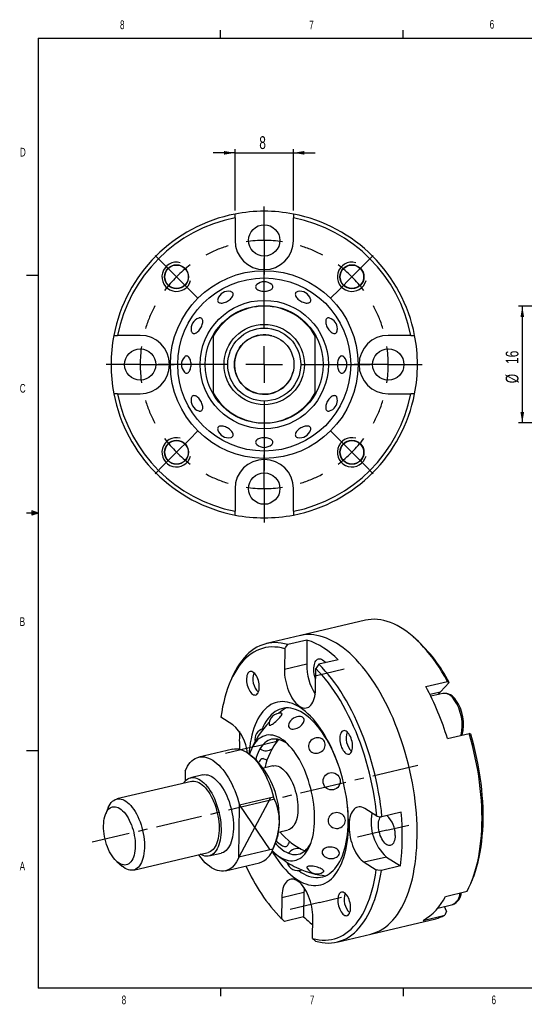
# Model space of a CAD drawing. Extents: x 11 to 421, y 5 to 275.
# Tile 1 of 2: x 11 to 149, y 6 to 275. Entities that reach past the tile are written whole.
import ezdxf
from ezdxf.enums import TextEntityAlignment as Align

# ---------------------------------------------------------------- set-up
doc = ezdxf.new("R2010")
doc.units = 0
doc.linetypes.add('CENTERX2', pattern=[20.32, 12.7, -2.54, 2.54, -2.54])
doc.layers.get('0').update_dxf_attribs({"linetype": 'CONTINUOUS'})
doc.dimstyles.new('SLDDIMSTYLE0', dxfattribs={"dimtxt": 3.5, "dimasz": 3, "dimexe": 0, "dimexo": 0.0625, "dimgap": 0.875, "dimtad": 1, "dimlfac": 0.5, "dimrnd": 1e-09, "dimzin": 12, "dimsah": 1, "dimcen": 0.09, "dimazin": 3, "dimtfac": 1, "dimtofl": 0, "dimtmove": 0, "dimatfit": 3})
doc.dimstyles.new('SLDDIMSTYLE3', dxfattribs={"dimtxt": 3.5, "dimasz": 3, "dimexe": 0, "dimexo": 0.0625, "dimgap": 0.875, "dimtad": 1, "dimlfac": 0.5, "dimrnd": 1e-09, "dimzin": 12, "dimsah": 1, "dimcen": 0.09, "dimazin": 3, "dimtfac": 1, "dimtmove": 0, "dimatfit": 3})

# ---------------------------------------------------------------- blocks, each defined once
blk = doc.blocks.new('*D17')
at = {"color": 7, "linetype": 'CONTINUOUS'}
for p, q in [((187.61, 196.87), (147.61, 196.87)), ((148.61, 196.87), (148.61, 164.87)), ((187.61, 164.87), (147.61, 164.87))]:
    blk.add_line(p, q, dxfattribs=at)
for points in [[(148.61, 196.87), (148.11, 193.87), (149.11, 193.87)], [(148.61, 164.87), (149.11, 167.87), (148.11, 167.87)]]:
    blk.add_solid(points, dxfattribs=at)
at = {"color": 7, "linetype": 'CONTINUOUS', "width": 0.7}
for s, p in [('16', (148.61, 181.03)), ('%%c', (148.61, 175.75))]:
    blk.add_text(s, height=3.5, rotation=90, dxfattribs=at).set_placement(p, align=Align.BOTTOM_LEFT)
blk = doc.blocks.new('*D23')
at = {"color": 7, "linetype": 'CONTINUOUS'}
for p, q in [((69.86, 238.87), (63.86, 238.87)), ((69.86, 223.1), (69.86, 239.87)), ((69.86, 238.87), (85.86, 238.87)), ((85.86, 223.1), (85.86, 239.87)), ((85.86, 238.87), (91.86, 238.87))]:
    blk.add_line(p, q, dxfattribs=at)
for points in [[(69.86, 238.87), (66.86, 239.37), (66.86, 238.37)], [(85.86, 238.87), (88.86, 238.37), (88.86, 239.37)]]:
    blk.add_solid(points, dxfattribs=at)
at = {"color": 7, "linetype": 'CONTINUOUS', "width": 0.7}
blk.add_text('8', height=3.5, dxfattribs=at).set_placement((76.51, 238.87), align=Align.BOTTOM_LEFT)
blk = doc.blocks.new('SW_CENTERMARKSYMBOL_2')
at = {"color": 0, "linetype": 'CONTINUOUS'}
for p, q in [((24.04, 14.96), (24.04, 19.26)), ((24.04, 9.96), (24.04, 14.96)), ((24.04, 9.96), (24.04, 4.96)), ((-3.54, 3.54), (-5.87, 5.87)), ((51.62, 3.54), (53.95, 5.87)), ((0, 0), (-3.54, 3.54)), ((24.04, -14.04), (24.04, 5)), ((24.04, 4.96), (24.04, 0.66)), ((48.08, 0), (51.62, 3.54)), ((0, 0), (3.54, -3.54)), ((48.08, 0), (44.55, -3.54)), ((3.54, -3.54), (5.87, -5.87)), ((44.55, -3.54), (42.21, -5.87)), ((24.04, -24.04), (24.04, -19.04)), ((-14.96, -24.04), (-19.26, -24.04)), ((-9.96, -24.04), (-14.96, -24.04)), ((-9.96, -24.04), (-4.96, -24.04)), ((14.04, -24.04), (-5, -24.04)), ((-4.96, -24.04), (-0.66, -24.04)), ((24.04, -24.04), (19.04, -24.04)), ((24.04, -24.04), (24.04, -29.04)), ((24.04, -24.04), (29.04, -24.04)), ((34.04, -24.04), (53.08, -24.04)), ((53.04, -24.04), (48.74, -24.04)), ((58.04, -24.04), (53.04, -24.04)), ((58.04, -24.04), (63.04, -24.04)), ((63.04, -24.04), (67.34, -24.04)), ((24.04, -34.04), (24.04, -53.08)), ((3.54, -44.55), (5.87, -42.21)), ((44.55, -44.55), (42.21, -42.21)), ((0, -48.08), (3.54, -44.55)), ((48.08, -48.08), (44.55, -44.55)), ((0, -48.08), (-3.54, -51.62)), ((48.08, -48.08), (51.62, -51.62)), ((24.04, -53.04), (24.04, -48.74)), ((-3.54, -51.62), (-5.87, -53.95)), ((24.04, -58.04), (24.04, -53.04)), ((51.62, -51.62), (53.95, -53.95)), ((24.04, -58.04), (24.04, -63.04)), ((24.04, -63.04), (24.04, -67.34))]:
    blk.add_line(p, q, dxfattribs=at)
at = {"color": 0, "linetype": 'CENTERX2'}
for start, end in [(106.8517, 118.1483), (61.8517, 73.1483), (151.8517, 163.1483), (16.8517, 28.1483), (196.8517, 208.1483), (331.8517, 343.1483), (241.8517, 253.1483), (286.8517, 298.1483)]:
    blk.add_arc((24.04, -24.04), 34, start, end, dxfattribs=at)
at = {"color": 0, "linetype": 'CONTINUOUS'}
for start, end in [(90, 98.4258), (81.5742, 90), (126.5742, 135), (45, 53.4258), (135, 143.4258), (36.5742, 45), (171.5742, 180), (0, 8.4258), (180, 188.4258), (351.5742, 0), (216.5742, 225), (315, 323.4258), (225, 233.4258), (306.5742, 315), (261.5742, 270), (270, 278.4258)]:
    blk.add_arc((24.04, -24.04), 34, start, end, dxfattribs=at)

msp = doc.modelspace()

# ---------------------------------------------------------------- linework, layer by layer
at = {"color": 7, "linetype": 'CONTINUOUS'}
for p, q in [((15.907, 270.309), (415.957, 270.309)), ((15.907, 270.309), (15.907, 9.959)), ((65.907, 270.309), (65.907, 272.463)), ((115.913, 270.309), (115.913, 272.463)), ((69.864, 221.08), (69.864, 222.1)), ((85.864, 222.1), (85.864, 221.08)), ((69.864, 221.08), (69.864, 214.869)), ((85.864, 214.869), (85.864, 221.08)), ((15.907, 205.221), (12.732, 205.221)), ((36.633, 188.869), (37.652, 188.869)), ((43.864, 188.869), (37.652, 188.869)), ((118.076, 188.869), (111.864, 188.869)), ((118.076, 188.869), (119.095, 188.869)), ((63.864, 188.615), (63.864, 173.123)), ((91.864, 173.123), (91.864, 188.615)), ((37.652, 172.869), (36.633, 172.869)), ((37.652, 172.869), (43.864, 172.869)), ((111.864, 172.869), (118.076, 172.869)), ((119.095, 172.869), (118.076, 172.869)), ((69.864, 146.869), (69.864, 140.657)), ((85.864, 140.657), (85.864, 146.869)), ((14.2, 140.744), (14.2, 139.56)), ((15.907, 140.134), (14.2, 140.744)), ((15.907, 140.134), (14.2, 140.363)), ((69.864, 139.637), (69.864, 140.657)), ((85.864, 140.657), (85.864, 139.637)), ((15.907, 140.134), (12.732, 140.134)), ((15.907, 140.134), (14.2, 139.872)), ((15.907, 140.134), (14.2, 139.56)), ((105.585, 110.792), (87.802, 106.596)), ((87.802, 106.596), (78.487, 104.398)), ((89.587, 105.388), (84.337, 104.149)), ((89.587, 105.388), (89.506, 98.736)), ((119.463, 105.625), (118.699, 106.292)), ((83.478, 103.012), (83.409, 97.297)), ((98.095, 99.989), (92.845, 98.751)), ((91.918, 91.899), (91.987, 97.613)), ((68.768, 94.511), (68.382, 93.573)), ((75.008, 96.399), (74.977, 96.324)), ((122.185, 92.611), (128.113, 94.01)), ((126.184, 91.231), (128.569, 93.79)), ((128.113, 94.01), (128.569, 93.79)), ((76.196, 91.159), (76.257, 91.106)), ((126.844, 90.772), (123.542, 89.993)), ((69.294, 82.151), (65.99, 84.247)), ((100.578, 80.176), (100.547, 80.101)), ((128.076, 78.386), (134.004, 79.785)), ((134.459, 79.565), (134.004, 79.785)), ((15.907, 75.046), (12.732, 75.046)), ((69.216, 75.497), (59.901, 73.299)), ((75.74, 72.45), (74.211, 73.782)), ((101.766, 74.936), (101.827, 74.883)), ((80.256, 70.909), (77.662, 70.297)), ((56.216, 69.575), (56.182, 66.753)), ((61.049, 68.432), (57.662, 67.633)), ((57.891, 66.66), (37.433, 61.833)), ((79.574, 62.126), (70.934, 45.877)), ((80.421, 62.326), (71.106, 60.128)), ((35.118, 59.478), (34.409, 57.753)), ((70.934, 45.877), (71.106, 60.128)), ((71.106, 60.128), (79.402, 47.875)), ((108.759, 57.113), (105.455, 59.209)), ((115.398, 58.208), (110.147, 56.969)), ((81.795, 52.778), (84.39, 53.39)), ((80.281, 48.153), (81.038, 49.994)), ((42.025, 42.367), (62.484, 47.194)), ((62.714, 46.221), (66.101, 47.02)), ((80.249, 48.075), (70.934, 45.877)), ((88.981, 47.583), (88.934, 47.621)), ((111.374, 45.929), (115.22, 43.489)), ((37.497, 44.665), (38.903, 43.439)), ((67.249, 42.154), (76.564, 44.352)), ((105.277, 44.49), (108.581, 42.394)), ((115.22, 43.489), (109.97, 42.25)), ((134.594, 38.924), (134.98, 39.862)), ((88.75, 36.181), (88.67, 29.529)), ((100.043, 35.944), (100.012, 35.869)), ((127.554, 35.154), (133.481, 36.553)), ((82.653, 34.743), (82.584, 29.028)), ((125.441, 31.95), (129.525, 32.914)), ((127.811, 31.068), (127.267, 32.381)), ((101.231, 30.704), (101.292, 30.65)), ((121.411, 28.564), (127.339, 29.962)), ((127.811, 31.068), (127.339, 29.962)), ((88.67, 29.529), (83.42, 28.291)), ((91.093, 23.63), (91.162, 29.344)), ((107.092, 24.841), (124.875, 29.037)), ((97.777, 22.643), (107.092, 24.841)), ((415.957, 9.959), (15.907, 9.959)), ((65.907, 9.959), (65.907, 7.805)), ((115.913, 9.959), (115.913, 7.805))]:
    msp.add_line(p, q, dxfattribs=at)
at = {"color": 8, "linetype": 'CONTINUOUS'}
for p, q in [((89.506, 98.736), (83.409, 97.297)), ((123.269, 90.543), (126.184, 91.231)), ((111.374, 45.929), (105.277, 44.49)), ((88.75, 36.181), (82.653, 34.743))]:
    msp.add_line(p, q, dxfattribs=at)
at = {"color": 7, "linetype": 'CENTERX2'}
for p, q in [((91.814, 95.577), (99.772, 97.455)), ((75.302, 76.231), (67.258, 74.333)), ((75.302, 76.231), (81.313, 77.649)), ((119.982, 71.035), (30.661, 49.96)), ((111.463, 53.288), (117.475, 54.706)), ((111.463, 53.288), (103.42, 51.39)), ((93.005, 33.482), (84.961, 31.584)), ((93.005, 33.482), (99.016, 34.901))]:
    msp.add_line(p, q, dxfattribs=at)
at = {"color": 7, "linetype": 'CONTINUOUS'}
for points in [[(75.816, 202.767), (75.718, 202.668), (75.6, 202.503), (75.529, 202.332), (75.505, 202.156), (75.529, 201.981), (75.6, 201.81), (75.718, 201.645), (75.879, 201.491), (76.081, 201.35), (76.319, 201.226), (76.589, 201.121), (76.884, 201.037), (77.2, 200.975), (77.529, 200.938), (77.864, 200.925)], [(77.864, 200.925), (78.2, 200.938), (78.529, 200.975), (78.845, 201.037), (79.14, 201.121), (79.41, 201.226), (79.648, 201.35), (79.849, 201.491), (80.011, 201.645), (80.128, 201.81), (80.2, 201.981), (80.224, 202.156), (80.2, 202.332), (80.128, 202.503), (80.011, 202.668), (79.913, 202.767)], [(67.22, 197.943), (67.524, 198.074), (67.822, 198.23), (68.107, 198.408), (68.374, 198.604), (68.618, 198.814), (68.833, 199.034), (69.016, 199.26), (69.162, 199.487), (69.268, 199.71), (69.333, 199.924), (69.355, 200.126), (69.333, 200.312), (69.268, 200.477), (69.162, 200.618), (69.016, 200.732), (68.833, 200.817), (68.689, 200.858)], [(87.039, 200.858), (86.895, 200.817), (86.713, 200.732), (86.567, 200.618), (86.461, 200.477), (86.396, 200.312), (86.374, 200.126), (86.396, 199.924), (86.461, 199.71), (86.567, 199.487), (86.713, 199.26), (86.895, 199.034), (87.111, 198.814), (87.354, 198.604), (87.622, 198.408), (87.907, 198.23), (88.205, 198.074), (88.508, 197.943)], [(65.141, 198.809), (65.108, 198.684), (65.086, 198.482), (65.108, 198.297), (65.173, 198.132), (65.279, 197.991), (65.425, 197.877), (65.608, 197.792), (65.823, 197.737), (66.067, 197.715), (66.334, 197.725), (66.619, 197.767), (66.917, 197.84), (67.22, 197.943)], [(88.508, 197.943), (88.812, 197.84), (89.109, 197.767), (89.395, 197.725), (89.662, 197.715), (89.906, 197.737), (90.121, 197.792), (90.304, 197.877), (90.449, 197.991), (90.556, 198.132), (90.621, 198.297), (90.642, 198.482), (90.621, 198.684), (90.588, 198.809)], [(60.79, 191.512), (60.893, 191.816), (60.966, 192.114), (61.008, 192.399), (61.018, 192.666), (60.996, 192.91), (60.941, 193.125), (60.856, 193.308), (60.742, 193.454), (60.601, 193.56), (60.436, 193.625), (60.251, 193.647), (60.049, 193.625), (59.924, 193.592)], [(95.805, 193.592), (95.68, 193.625), (95.478, 193.647), (95.293, 193.625), (95.128, 193.56), (94.987, 193.454), (94.873, 193.308), (94.787, 193.125), (94.733, 192.91), (94.711, 192.666), (94.721, 192.399), (94.763, 192.114), (94.836, 191.816), (94.939, 191.512), (95.07, 191.209), (95.226, 190.911), (95.404, 190.626), (95.6, 190.359), (95.81, 190.115), (96.03, 189.9), (96.256, 189.717), (96.483, 189.571), (96.706, 189.465), (96.92, 189.4), (97.122, 189.378), (97.308, 189.4), (97.472, 189.465), (97.613, 189.571), (97.728, 189.717), (97.813, 189.9), (97.853, 190.044)], [(57.875, 190.044), (57.916, 189.9), (58.001, 189.717), (58.115, 189.571), (58.256, 189.465), (58.421, 189.4), (58.606, 189.378), (58.808, 189.4), (59.023, 189.465), (59.246, 189.571), (59.473, 189.717), (59.699, 189.9), (59.919, 190.115), (60.129, 190.359), (60.325, 190.626), (60.503, 190.911), (60.659, 191.209), (60.79, 191.512)], [(57.808, 180.869), (57.795, 181.204), (57.758, 181.533), (57.696, 181.849), (57.612, 182.144), (57.507, 182.414), (57.383, 182.652), (57.242, 182.854), (57.088, 183.015), (56.923, 183.133), (56.752, 183.204), (56.577, 183.228), (56.401, 183.204), (56.23, 183.133), (56.065, 183.015), (55.966, 182.917)], [(55.966, 178.82), (56.065, 178.722), (56.23, 178.605), (56.401, 178.533), (56.577, 178.509), (56.752, 178.533), (56.923, 178.605), (57.088, 178.722), (57.242, 178.884), (57.383, 179.085), (57.507, 179.323), (57.612, 179.593), (57.696, 179.888), (57.758, 180.204), (57.795, 180.533), (57.808, 180.869)], [(99.763, 182.917), (99.664, 183.015), (99.499, 183.133), (99.327, 183.204), (99.152, 183.228), (98.977, 183.204), (98.805, 183.133), (98.641, 183.015), (98.487, 182.854), (98.346, 182.652), (98.222, 182.414), (98.117, 182.144), (98.032, 181.849), (97.971, 181.533), (97.934, 181.204), (97.921, 180.869), (97.934, 180.533), (97.971, 180.204), (98.032, 179.888), (98.117, 179.593), (98.222, 179.323), (98.346, 179.085), (98.487, 178.884), (98.641, 178.722), (98.805, 178.605), (98.977, 178.533), (99.152, 178.509), (99.327, 178.533), (99.499, 178.605), (99.664, 178.722), (99.763, 178.82)], [(60.79, 170.225), (60.659, 170.528), (60.503, 170.826), (60.325, 171.111), (60.129, 171.378), (59.919, 171.622), (59.699, 171.837), (59.473, 172.02), (59.246, 172.166), (59.023, 172.272), (58.808, 172.337), (58.606, 172.359), (58.421, 172.337), (58.256, 172.272), (58.115, 172.166), (58.001, 172.02), (57.916, 171.837), (57.875, 171.693)], [(59.924, 168.145), (60.049, 168.112), (60.251, 168.091), (60.436, 168.112), (60.601, 168.177), (60.742, 168.283), (60.856, 168.429), (60.941, 168.612), (60.996, 168.827), (61.018, 169.071), (61.008, 169.338), (60.966, 169.623), (60.893, 169.921), (60.79, 170.225)], [(97.853, 171.693), (97.813, 171.837), (97.728, 172.02), (97.613, 172.166), (97.472, 172.272), (97.308, 172.337), (97.122, 172.359), (96.92, 172.337), (96.706, 172.272), (96.483, 172.166), (96.256, 172.02), (96.03, 171.837), (95.81, 171.622), (95.6, 171.378), (95.404, 171.111), (95.226, 170.826), (95.07, 170.528), (94.939, 170.225), (94.836, 169.921), (94.763, 169.623), (94.721, 169.338), (94.711, 169.071), (94.733, 168.827), (94.787, 168.612), (94.873, 168.429), (94.987, 168.283), (95.128, 168.177), (95.293, 168.112), (95.478, 168.091), (95.68, 168.112), (95.805, 168.145)], [(68.689, 160.88), (68.833, 160.92), (69.016, 161.005), (69.162, 161.12), (69.268, 161.26), (69.333, 161.425), (69.355, 161.611), (69.333, 161.813), (69.268, 162.027), (69.162, 162.25), (69.016, 162.477), (68.833, 162.703), (68.618, 162.923), (68.374, 163.133), (68.107, 163.329), (67.822, 163.507), (67.524, 163.663), (67.22, 163.794), (66.917, 163.897), (66.619, 163.97), (66.334, 164.012), (66.067, 164.022), (65.823, 164), (65.608, 163.945), (65.425, 163.86), (65.279, 163.746), (65.173, 163.605), (65.108, 163.44), (65.086, 163.255), (65.108, 163.053), (65.141, 162.928)], [(90.588, 162.928), (90.621, 163.053), (90.642, 163.255), (90.621, 163.44), (90.556, 163.605), (90.449, 163.746), (90.304, 163.86), (90.121, 163.945), (89.906, 164), (89.662, 164.022), (89.395, 164.012), (89.109, 163.97), (88.812, 163.897), (88.508, 163.794), (88.205, 163.663), (87.907, 163.507), (87.622, 163.329), (87.354, 163.133), (87.111, 162.923), (86.895, 162.703), (86.713, 162.477), (86.567, 162.25), (86.461, 162.027), (86.396, 161.813), (86.374, 161.611), (86.396, 161.425), (86.461, 161.26), (86.567, 161.12), (86.713, 161.005), (86.895, 160.92), (87.039, 160.88)], [(79.913, 158.97), (80.011, 159.069), (80.128, 159.234), (80.2, 159.406), (80.224, 159.581), (80.2, 159.756), (80.128, 159.928), (80.011, 160.092), (79.849, 160.246), (79.648, 160.387), (79.41, 160.511), (79.14, 160.616), (78.845, 160.701), (78.529, 160.762), (78.2, 160.799), (77.864, 160.812), (77.529, 160.799), (77.2, 160.762), (76.884, 160.701), (76.589, 160.616), (76.319, 160.511), (76.081, 160.387), (75.879, 160.246), (75.718, 160.092), (75.6, 159.928), (75.529, 159.756), (75.505, 159.581), (75.529, 159.406), (75.6, 159.234), (75.718, 159.069), (75.816, 158.97)], [(128.113, 94.01), (127.355, 95.355), (126.577, 96.658), (125.78, 97.916), (124.965, 99.127), (124.133, 100.289), (123.287, 101.401), (122.427, 102.459), (121.556, 103.463), (120.673, 104.41), (119.782, 105.3), (118.882, 106.131), (117.977, 106.9), (117.067, 107.608), (116.154, 108.252), (115.24, 108.833), (114.325, 109.348), (113.412, 109.797), (112.502, 110.179), (111.597, 110.493), (110.698, 110.739), (109.806, 110.917), (108.923, 111.027), (108.051, 111.067), (107.191, 111.038), (106.345, 110.941), (105.585, 110.792)], [(119.782, 51.548), (119.783, 53.125), (119.747, 54.723), (119.674, 56.34), (119.565, 57.971), (119.419, 59.615), (119.237, 61.27), (119.02, 62.931), (118.767, 64.598), (118.479, 66.266), (118.156, 67.933), (117.8, 69.596), (117.41, 71.253), (116.987, 72.901), (116.532, 74.538), (116.046, 76.159), (115.529, 77.764), (114.982, 79.349), (114.407, 80.911), (113.804, 82.449), (113.174, 83.959), (112.518, 85.439), (111.837, 86.886), (111.133, 88.299), (110.406, 89.675), (109.658, 91.011), (108.89, 92.306), (108.103, 93.557), (107.298, 94.763), (106.478, 95.92), (105.642, 97.028), (104.793, 98.085), (103.932, 99.088), (103.061, 100.037), (102.18, 100.929), (101.291, 101.763), (100.396, 102.539), (99.496, 103.253), (98.593, 103.906), (97.688, 104.496), (96.782, 105.023), (95.878, 105.485), (94.976, 105.882), (94.078, 106.212), (93.186, 106.476), (92.301, 106.673), (91.424, 106.803), (90.557, 106.866), (89.702, 106.86), (88.859, 106.787), (88.03, 106.647), (87.802, 106.596)], [(119.782, 51.548), (119.783, 53.125), (119.747, 54.723), (119.674, 56.34), (119.565, 57.971), (119.419, 59.615), (119.237, 61.27), (119.02, 62.931), (118.767, 64.598), (118.479, 66.266), (118.156, 67.933), (117.8, 69.596), (117.41, 71.253), (116.987, 72.901), (116.532, 74.538), (116.046, 76.159), (115.529, 77.764), (114.982, 79.349), (114.407, 80.911), (113.804, 82.449), (113.174, 83.959), (112.518, 85.439), (111.837, 86.886), (111.133, 88.299), (110.406, 89.675), (109.658, 91.011), (108.89, 92.306), (108.103, 93.557), (107.298, 94.763), (106.478, 95.92), (105.642, 97.028), (104.793, 98.085), (103.932, 99.088), (103.061, 100.037), (102.18, 100.929), (101.291, 101.763), (100.396, 102.539), (99.496, 103.253), (98.593, 103.906), (97.688, 104.496), (96.782, 105.023), (95.878, 105.485), (94.976, 105.882), (94.078, 106.212), (93.186, 106.476), (92.301, 106.673), (91.424, 106.803), (90.557, 106.866), (89.702, 106.86), (88.859, 106.787), (88.03, 106.647), (87.802, 106.596)], [(83.478, 103.012), (82.579, 103.237), (81.687, 103.393), (80.806, 103.477), (79.936, 103.491), (79.078, 103.433), (78.236, 103.304), (77.409, 103.105), (76.6, 102.835), (75.81, 102.495), (75.04, 102.086), (74.292, 101.608), (73.567, 101.062), (72.866, 100.45), (72.191, 99.772), (71.542, 99.029), (70.921, 98.224), (70.329, 97.356), (69.768, 96.428), (69.237, 95.442), (68.738, 94.399), (68.272, 93.3), (67.84, 92.149), (67.442, 90.947), (67.079, 89.696), (66.752, 88.398), (66.461, 87.055), (66.207, 85.671), (65.99, 84.247)], [(84.337, 104.149), (83.438, 104.383), (82.548, 104.549), (81.668, 104.645), (80.798, 104.673), (79.94, 104.632), (79.096, 104.522), (78.267, 104.344), (77.455, 104.096), (76.661, 103.781), (75.885, 103.398), (75.131, 102.949), (74.398, 102.433), (73.688, 101.852), (73.003, 101.207), (72.343, 100.499), (71.709, 99.728), (71.103, 98.897), (70.525, 98.007), (69.977, 97.059), (69.459, 96.054), (68.973, 94.995), (68.768, 94.511)], [(83.478, 103.012), (83.738, 103.356), (84.337, 104.149)], [(91.952, 94.68), (91.818, 95.094), (91.68, 95.627), (91.575, 96.167), (91.507, 96.704), (91.476, 97.231), (91.482, 97.738), (91.525, 98.217), (91.605, 98.66), (91.721, 99.06), (91.87, 99.41), (92.05, 99.705), (92.259, 99.94), (92.492, 100.111), (92.745, 100.215), (93.016, 100.25), (93.298, 100.216), (93.589, 100.113), (93.882, 99.944), (94.173, 99.71), (94.457, 99.416), (94.65, 99.176)], [(83.409, 97.297), (83.42, 96.585), (83.469, 95.856), (83.557, 95.114), (83.681, 94.369), (83.842, 93.625), (84.037, 92.89), (84.265, 92.17), (84.523, 91.473), (84.81, 90.804), (85.123, 90.169), (85.459, 89.574), (85.815, 89.025), (86.188, 88.526), (86.574, 88.082), (86.97, 87.698), (87.372, 87.375), (87.777, 87.118), (88.181, 86.929), (88.58, 86.81), (88.971, 86.761), (89.35, 86.782), (89.714, 86.875), (90.059, 87.038), (90.382, 87.269), (90.681, 87.566), (90.953, 87.927), (91.194, 88.348), (91.404, 88.827), (91.58, 89.357), (91.721, 89.935), (91.824, 90.555), (91.89, 91.211), (91.918, 91.899)], [(92.845, 98.751), (92.247, 97.958), (91.987, 97.613)], [(108.759, 57.113), (108.58, 58.788), (108.363, 60.471), (108.109, 62.159), (107.818, 63.849), (107.49, 65.538), (107.127, 67.223), (106.729, 68.901), (106.296, 70.569), (105.83, 72.225), (105.331, 73.865), (104.8, 75.486), (104.238, 77.086), (103.646, 78.661), (103.025, 80.209), (102.376, 81.727), (101.701, 83.213), (101, 84.663), (100.274, 86.076), (99.526, 87.448), (98.756, 88.778), (97.966, 90.062), (97.157, 91.3), (96.33, 92.487), (95.487, 93.624), (94.63, 94.706), (93.76, 95.733), (92.878, 96.703), (91.987, 97.613)], [(110.147, 56.969), (109.974, 58.637), (109.763, 60.314), (109.516, 61.997), (109.234, 63.681), (108.916, 65.366), (108.563, 67.047), (108.176, 68.723), (107.755, 70.39), (107.302, 72.045), (106.816, 73.686), (106.299, 75.31), (105.752, 76.914), (105.175, 78.496), (104.569, 80.052), (103.936, 81.581), (103.276, 83.08), (102.591, 84.546), (101.882, 85.976), (101.15, 87.369), (100.395, 88.722), (99.621, 90.033), (98.827, 91.299), (98.015, 92.519), (97.186, 93.69), (96.343, 94.811), (95.485, 95.879), (94.616, 96.892), (93.735, 97.85), (92.845, 98.751)], [(76.523, 92.435), (76.509, 92.889), (76.459, 93.357), (76.372, 93.829), (76.252, 94.295), (76.099, 94.745), (75.919, 95.17), (75.713, 95.56), (75.488, 95.907), (75.247, 96.204), (74.996, 96.444), (74.74, 96.623), (74.485, 96.736), (74.236, 96.781), (73.998, 96.757), (73.777, 96.665), (73.576, 96.507), (73.401, 96.285), (73.256, 96.005), (73.142, 95.673), (73.063, 95.295), (73.02, 94.881), (73.015, 94.437), (73.047, 93.975), (73.116, 93.504), (73.22, 93.034), (73.357, 92.574), (73.523, 92.136), (73.717, 91.727), (73.933, 91.358), (74.167, 91.035), (74.413, 90.766), (74.667, 90.556), (74.923, 90.409), (75.176, 90.33), (75.421, 90.319), (75.651, 90.377), (75.862, 90.503), (76.05, 90.694), (76.211, 90.945), (76.341, 91.252), (76.438, 91.608), (76.499, 92.005), (76.523, 92.435)], [(125.664, 90.493), (125.905, 90.886), (126.184, 91.231)], [(100.96, 54.645), (100.957, 55.884), (100.916, 57.144), (100.839, 58.42), (100.725, 59.709), (100.575, 61.009), (100.389, 62.314), (100.168, 63.622), (99.913, 64.929), (99.623, 66.232), (99.3, 67.527), (98.944, 68.811), (98.557, 70.08), (98.14, 71.331), (97.693, 72.56), (97.218, 73.764), (96.717, 74.94), (96.19, 76.085), (95.639, 77.195), (95.066, 78.268), (94.471, 79.301), (93.858, 80.29), (93.226, 81.234), (92.579, 82.13), (91.917, 82.975), (91.243, 83.766), (90.558, 84.503), (89.864, 85.183), (89.164, 85.803), (88.458, 86.363), (87.749, 86.861), (87.039, 87.296), (86.329, 87.666), (85.622, 87.97), (84.92, 88.208), (84.224, 88.378), (83.536, 88.481), (82.859, 88.517), (82.193, 88.484), (81.541, 88.384), (80.904, 88.216), (80.285, 87.981), (79.685, 87.679), (79.105, 87.312), (78.547, 86.88), (78.012, 86.384), (77.503, 85.827), (77.02, 85.208), (76.565, 84.531), (76.138, 83.796), (75.742, 83.007), (75.377, 82.164), (75.044, 81.27), (74.744, 80.329), (74.477, 79.341), (74.245, 78.31), (74.049, 77.238), (73.888, 76.129), (73.763, 74.986), (73.7, 74.201)], [(98.32, 70.805), (98.046, 71.576), (97.6, 72.745), (97.127, 73.887), (96.629, 74.998), (96.105, 76.076), (95.559, 77.118), (94.991, 78.119), (94.403, 79.078), (93.798, 79.991), (93.176, 80.856), (92.54, 81.67), (91.891, 82.431), (91.232, 83.137), (90.564, 83.785), (89.889, 84.374), (89.209, 84.902), (88.527, 85.367), (87.844, 85.768), (87.162, 86.104), (86.483, 86.374), (85.81, 86.577), (85.144, 86.712), (84.487, 86.78), (83.841, 86.779), (83.207, 86.71), (82.589, 86.573), (81.988, 86.369), (81.404, 86.098), (80.841, 85.761), (80.3, 85.358), (79.782, 84.892), (79.289, 84.363), (78.822, 83.773), (78.383, 83.123), (77.973, 82.416), (77.593, 81.654), (77.292, 80.957)], [(79.321, 82.031), (79.459, 82.042), (79.643, 82.102), (79.868, 82.21), (80.126, 82.363), (80.409, 82.555), (80.71, 82.78), (81.018, 83.033), (81.325, 83.305), (81.621, 83.588), (81.897, 83.874), (82.145, 84.153), (82.357, 84.417), (82.527, 84.659), (82.65, 84.871), (82.721, 85.046), (82.739, 85.179), (82.704, 85.266), (82.617, 85.305)], [(84.942, 81.166), (85.186, 81.051), (85.475, 80.986), (85.8, 80.973), (86.151, 81.013), (86.517, 81.104), (86.888, 81.244), (87.252, 81.427), (87.598, 81.65), (87.915, 81.904), (88.194, 82.183), (88.427, 82.477), (88.606, 82.778), (88.726, 83.077), (88.783, 83.364), (88.776, 83.631), (88.704, 83.87), (88.57, 84.073), (88.379, 84.235), (88.135, 84.35), (87.846, 84.415), (87.815, 84.418)], [(79.197, 82.165), (79.197, 82.157), (79.233, 82.069), (79.321, 82.031)], [(91.674, 56.217), (91.668, 57.244), (91.625, 58.291), (91.545, 59.353), (91.429, 60.426), (91.277, 61.506), (91.089, 62.588), (90.867, 63.669), (90.611, 64.744), (90.323, 65.808), (90.003, 66.858), (89.653, 67.889), (89.273, 68.898), (88.867, 69.88), (88.434, 70.832), (87.977, 71.749), (87.498, 72.629), (86.999, 73.467), (86.481, 74.26), (85.947, 75.006), (85.398, 75.701), (84.838, 76.342), (84.267, 76.928), (83.689, 77.455), (83.105, 77.921), (82.518, 78.326), (81.931, 78.666), (81.345, 78.942), (80.763, 79.151), (80.187, 79.293), (79.619, 79.367), (79.062, 79.374), (78.518, 79.312), (77.989, 79.183), (77.477, 78.987), (76.985, 78.724), (76.513, 78.395), (76.064, 78.003), (75.64, 77.548), (75.242, 77.032), (74.873, 76.458), (74.532, 75.827), (74.223, 75.142), (73.945, 74.405), (73.841, 74.091)], [(84.243, 76.951), (83.725, 77.307), (83.162, 77.632), (82.601, 77.892), (82.045, 78.085), (81.494, 78.212), (80.952, 78.271), (80.422, 78.262), (79.905, 78.185), (79.403, 78.042), (78.919, 77.831), (78.455, 77.554), (78.013, 77.213), (77.594, 76.808), (77.201, 76.342), (76.835, 75.816), (76.498, 75.233), (76.191, 74.595), (75.916, 73.905), (75.673, 73.166), (75.526, 72.636)], [(90.642, 74.848), (90.947, 74.637), (91.294, 74.482), (91.671, 74.388), (92.067, 74.357), (92.469, 74.391), (92.866, 74.489), (93.245, 74.647), (93.596, 74.862), (93.906, 75.125), (94.168, 75.43), (94.372, 75.767), (94.513, 76.126), (94.587, 76.496), (94.59, 76.865), (94.524, 77.223), (94.39, 77.559), (94.192, 77.862), (93.936, 78.123), (93.63, 78.334), (93.284, 78.489), (92.907, 78.584), (92.511, 78.614), (92.109, 78.58), (91.712, 78.482), (91.332, 78.324), (90.982, 78.11), (90.671, 77.846), (90.41, 77.541), (90.206, 77.204), (90.064, 76.845), (89.991, 76.475), (89.987, 76.106), (90.054, 75.748), (90.188, 75.412), (90.386, 75.11), (90.642, 74.848)], [(102.093, 76.212), (102.079, 76.666), (102.029, 77.134), (101.942, 77.606), (101.822, 78.072), (101.669, 78.522), (101.489, 78.947), (101.283, 79.337), (101.058, 79.684), (100.817, 79.981), (100.566, 80.221), (100.31, 80.4), (100.055, 80.513), (99.806, 80.558), (99.568, 80.534), (99.347, 80.442), (99.146, 80.284), (98.971, 80.062), (98.825, 79.782), (98.712, 79.45), (98.633, 79.072), (98.59, 78.658), (98.585, 78.214), (98.617, 77.752), (98.686, 77.281), (98.79, 76.811), (98.926, 76.351), (99.093, 75.913), (99.287, 75.504), (99.503, 75.135), (99.737, 74.812), (99.983, 74.543), (100.237, 74.332), (100.493, 74.186), (100.746, 74.107), (100.99, 74.096), (101.221, 74.154), (101.432, 74.28), (101.62, 74.471), (101.781, 74.722), (101.911, 75.029), (102.008, 75.385), (102.069, 75.782), (102.093, 76.212)], [(133.481, 36.553), (133.993, 37.567), (134.474, 38.636), (134.922, 39.757), (135.338, 40.929), (135.719, 42.149), (136.067, 43.415), (136.379, 44.727), (136.656, 46.08), (136.897, 47.473), (137.102, 48.904), (137.27, 50.371), (137.401, 51.87), (137.494, 53.399), (137.551, 54.956), (137.57, 56.538), (137.552, 58.142), (137.496, 59.766), (137.403, 61.407), (137.273, 63.063), (137.105, 64.73), (136.902, 66.405), (136.661, 68.087), (136.385, 69.771), (136.074, 71.456), (135.727, 73.138), (135.346, 74.815), (134.931, 76.484), (134.484, 78.141), (134.004, 79.785)], [(134.98, 39.862), (135.383, 40.897), (135.793, 42.083), (136.167, 43.318), (136.506, 44.601), (136.809, 45.929), (137.075, 47.299), (137.304, 48.71), (137.496, 50.159), (137.649, 51.643), (137.765, 53.16), (137.842, 54.707), (137.88, 56.281), (137.88, 57.879), (137.841, 59.5), (137.764, 61.139), (137.649, 62.794), (137.495, 64.462), (137.303, 66.139), (137.074, 67.824), (136.807, 69.513), (136.504, 71.203), (136.165, 72.892), (135.79, 74.575), (135.38, 76.25), (134.937, 77.914), (134.459, 79.565)], [(69.216, 75.497), (69.225, 75.499), (69.744, 75.583), (70.277, 75.599), (70.822, 75.545), (71.376, 75.421), (71.936, 75.229), (72.501, 74.969), (73.068, 74.643), (73.634, 74.251), (74.196, 73.796), (74.753, 73.279), (75.301, 72.703), (75.839, 72.07), (76.364, 71.384), (76.873, 70.646), (77.364, 69.862), (77.836, 69.033), (78.286, 68.163), (78.712, 67.258), (79.112, 66.319), (79.485, 65.353), (79.828, 64.362), (80.141, 63.352), (80.421, 62.326)], [(76.855, 75.847), (76.834, 75.773), (76.803, 75.605), (76.812, 75.494), (76.849, 75.445)], [(56.216, 69.575), (56.517, 70.232), (56.849, 70.834), (57.211, 71.377), (57.601, 71.86), (58.017, 72.28), (58.459, 72.635), (58.922, 72.925), (59.407, 73.147), (59.91, 73.301), (60.429, 73.386), (60.962, 73.401), (61.507, 73.347), (62.061, 73.223), (62.622, 73.031), (63.186, 72.772), (63.753, 72.445), (64.319, 72.053), (64.881, 71.598), (65.438, 71.081), (65.986, 70.505), (66.524, 69.872), (67.049, 69.186), (67.558, 68.449), (68.05, 67.664), (68.521, 66.835), (68.971, 65.966), (69.397, 65.06), (69.797, 64.122), (70.17, 63.155), (70.513, 62.164), (70.826, 61.154), (71.106, 60.128)], [(77.641, 72.873), (77.579, 72.886), (77.387, 72.879), (77.185, 72.803), (76.979, 72.658), (76.773, 72.449), (76.572, 72.181), (76.382, 71.86), (76.375, 71.846)], [(80.256, 70.909), (80.461, 70.947), (80.858, 70.967), (81.267, 70.917), (81.683, 70.798), (82.105, 70.612), (82.529, 70.36), (82.951, 70.043), (83.368, 69.665), (83.776, 69.228), (84.174, 68.735), (84.557, 68.191), (84.922, 67.599), (85.267, 66.965), (85.589, 66.294), (85.886, 65.589), (86.154, 64.858), (86.393, 64.106), (86.6, 63.338), (86.773, 62.561), (86.912, 61.781), (87.014, 61.004), (87.08, 60.236), (87.109, 59.482), (87.1, 58.75), (87.054, 58.044), (86.97, 57.37), (86.851, 56.734), (86.696, 56.14), (86.506, 55.593), (86.284, 55.098), (86.031, 54.657), (85.749, 54.276), (85.44, 53.956), (85.107, 53.7), (84.752, 53.51), (84.39, 53.39)], [(55.693, 66.141), (55.854, 66.368), (56.18, 66.751), (56.531, 67.072), (56.906, 67.329), (57.301, 67.521), (57.715, 67.645), (58.144, 67.702), (58.586, 67.69), (59.038, 67.61), (59.497, 67.463), (59.961, 67.249), (60.426, 66.97), (60.89, 66.628), (61.349, 66.224), (61.801, 65.761), (62.243, 65.243), (62.672, 64.672), (63.085, 64.052), (63.48, 63.387), (63.853, 62.681), (64.204, 61.938), (64.529, 61.164), (64.827, 60.364), (65.096, 59.541), (65.333, 58.702), (65.538, 57.852), (65.71, 56.996), (65.846, 56.139), (65.946, 55.288), (66.01, 54.447), (66.038, 53.621), (66.028, 52.816), (65.981, 52.038), (65.898, 51.29), (65.779, 50.578), (65.624, 49.906), (65.435, 49.279), (65.213, 48.699), (64.959, 48.172), (64.674, 47.7), (64.362, 47.287), (64.023, 46.934), (63.66, 46.645), (63.274, 46.421), (62.87, 46.263), (62.448, 46.172), (62.012, 46.15), (61.565, 46.196), (61.109, 46.309), (60.647, 46.49), (60.286, 46.676)], [(61.049, 68.432), (61.102, 68.444), (61.531, 68.501), (61.973, 68.489), (62.425, 68.41), (62.885, 68.262), (63.348, 68.049), (63.814, 67.77), (64.277, 67.427), (64.737, 67.023), (65.189, 66.561), (65.63, 66.042), (66.059, 65.471), (66.472, 64.851), (66.867, 64.186), (67.241, 63.48), (67.591, 62.738), (67.917, 61.964), (68.215, 61.163), (68.483, 60.34), (68.721, 59.501), (68.926, 58.651), (69.097, 57.795), (69.233, 56.938), (69.334, 56.087), (69.398, 55.246), (69.425, 54.42), (69.415, 53.616), (69.369, 52.837), (69.285, 52.089), (69.166, 51.377), (69.011, 50.705), (68.822, 50.078), (68.6, 49.499), (68.346, 48.971), (68.062, 48.5), (67.749, 48.086), (67.41, 47.734), (67.047, 47.444), (66.662, 47.22), (66.257, 47.062), (66.101, 47.02)], [(57.891, 66.66), (58.23, 66.715), (58.65, 66.719), (59.082, 66.654), (59.521, 66.52), (59.965, 66.32), (60.41, 66.054), (60.854, 65.723), (61.293, 65.331), (61.725, 64.88), (62.146, 64.373), (62.553, 63.814), (62.943, 63.207), (63.314, 62.555), (63.663, 61.865), (63.988, 61.139), (64.286, 60.384), (64.555, 59.605), (64.794, 58.807), (65, 57.995), (65.173, 57.177), (65.311, 56.356), (65.413, 55.54), (65.478, 54.733), (65.506, 53.941), (65.496, 53.171), (65.45, 52.427), (65.366, 51.714), (65.247, 51.038), (65.091, 50.404), (64.902, 49.815), (64.679, 49.276), (64.425, 48.79), (64.141, 48.362), (63.829, 47.994), (63.492, 47.688), (63.131, 47.448), (62.75, 47.273), (62.484, 47.194)], [(33.831, 54.485), (33.858, 55.166), (33.922, 55.818), (34.022, 56.435), (34.157, 57.011), (34.327, 57.543), (34.529, 58.025), (34.763, 58.453), (35.025, 58.824), (35.314, 59.134), (35.628, 59.382), (35.964, 59.564), (36.318, 59.679), (36.688, 59.726), (37.071, 59.706), (37.463, 59.617), (37.861, 59.461), (38.262, 59.239), (38.662, 58.953), (39.057, 58.605), (39.446, 58.199), (39.823, 57.737), (40.186, 57.225), (40.532, 56.665), (40.858, 56.063), (41.161, 55.425), (41.439, 54.755), (41.688, 54.059), (41.908, 53.343), (42.096, 52.614), (42.25, 51.877), (42.369, 51.138), (42.453, 50.405), (42.5, 49.683), (42.51, 48.979), (42.483, 48.298), (42.42, 47.647), (42.32, 47.03), (42.184, 46.453), (42.015, 45.922), (41.812, 45.44), (41.579, 45.012), (41.317, 44.641), (41.027, 44.33), (40.713, 44.083), (40.378, 43.901), (40.024, 43.786), (39.654, 43.738), (39.271, 43.759), (38.879, 43.848), (38.481, 44.004), (38.08, 44.226), (37.68, 44.512), (37.284, 44.859), (36.896, 45.266), (36.519, 45.727), (36.155, 46.24), (35.809, 46.799), (35.483, 47.401), (35.18, 48.04), (34.903, 48.71), (34.653, 49.406), (34.434, 50.121), (34.246, 50.851), (34.092, 51.588), (33.972, 52.326), (33.889, 53.059), (33.842, 53.781), (33.831, 54.485)], [(35.118, 59.478), (35.122, 59.488), (35.361, 60.001), (35.63, 60.458), (35.929, 60.857), (36.253, 61.194), (36.602, 61.467), (36.973, 61.675), (37.364, 61.815), (37.771, 61.888), (38.191, 61.891), (38.623, 61.826), (39.062, 61.693), (39.506, 61.493), (39.951, 61.226), (40.395, 60.896), (40.835, 60.504), (41.266, 60.053), (41.687, 59.546), (42.094, 58.987), (42.484, 58.38), (42.855, 57.728), (43.204, 57.037), (43.529, 56.312), (43.827, 55.557), (44.097, 54.777), (44.335, 53.979), (44.542, 53.168), (44.714, 52.349), (44.852, 51.529), (44.954, 50.712), (45.019, 49.906), (45.047, 49.114), (45.037, 48.344), (44.991, 47.6), (44.907, 46.887), (44.788, 46.211), (44.632, 45.576), (44.443, 44.988), (44.22, 44.449), (43.966, 43.963), (43.682, 43.535), (43.37, 43.167), (43.033, 42.861), (42.673, 42.62), (42.292, 42.446), (41.893, 42.34), (41.478, 42.302), (41.052, 42.332), (40.616, 42.431), (40.174, 42.598), (39.729, 42.832), (39.284, 43.131), (38.903, 43.439)], [(105.455, 59.209), (105.05, 59.432), (104.648, 59.587), (104.253, 59.671), (103.868, 59.685), (103.496, 59.627), (103.141, 59.5), (102.806, 59.303), (102.495, 59.038), (102.209, 58.709), (101.952, 58.317), (101.726, 57.867), (101.533, 57.362), (101.375, 56.807), (101.253, 56.207), (101.168, 55.568), (101.121, 54.896), (101.113, 54.195), (101.143, 53.474), (101.211, 52.737), (101.317, 51.993), (101.46, 51.247), (101.638, 50.507), (101.849, 49.779), (102.093, 49.07), (102.366, 48.386), (102.667, 47.733), (102.991, 47.118), (103.338, 46.545), (103.703, 46.02), (104.082, 45.549), (104.474, 45.134), (104.873, 44.78), (105.277, 44.49)], [(100.103, 55.922), (100.072, 56.299), (99.97, 56.665), (99.8, 57.009), (99.568, 57.32), (99.281, 57.589), (98.946, 57.808), (98.576, 57.97), (98.18, 58.07), (97.77, 58.106), (97.36, 58.075), (96.962, 57.979), (96.587, 57.821), (96.248, 57.606), (95.954, 57.34), (95.714, 57.032), (95.536, 56.69), (95.425, 56.325), (95.385, 55.948), (95.416, 55.571), (95.518, 55.205), (95.688, 54.861), (95.92, 54.55), (96.208, 54.281), (96.542, 54.062), (96.913, 53.9), (97.309, 53.8), (97.718, 53.764), (98.128, 53.795), (98.526, 53.891), (98.901, 54.049), (99.24, 54.264), (99.535, 54.53), (99.774, 54.838), (99.952, 55.18), (100.063, 55.545), (100.103, 55.922)], [(108.759, 57.113), (109.179, 57.069), (110.147, 56.969)], [(113.75, 51.837), (113.725, 51.343), (113.663, 50.881), (113.565, 50.459), (113.432, 50.083), (113.267, 49.759), (113.073, 49.494), (112.852, 49.291), (112.608, 49.153), (112.345, 49.084), (112.068, 49.083), (111.781, 49.151), (111.489, 49.288), (111.196, 49.49), (110.908, 49.754), (110.629, 50.077), (110.363, 50.452), (110.116, 50.874), (109.891, 51.335), (109.691, 51.828), (109.521, 52.346), (109.382, 52.879), (109.278, 53.418), (109.21, 53.956), (109.178, 54.482), (109.184, 54.989), (109.228, 55.468), (109.308, 55.911), (109.424, 56.311), (109.573, 56.662), (109.753, 56.957), (109.809, 57.029)], [(79.996, 47.515), (80.404, 46.84), (81.027, 45.873), (81.667, 44.953), (82.322, 44.083), (82.99, 43.264), (83.67, 42.5), (84.359, 41.791), (85.057, 41.141), (85.76, 40.55), (86.468, 40.021), (87.177, 39.555), (87.887, 39.153), (88.596, 38.815), (89.301, 38.544), (90, 38.34), (90.692, 38.203), (91.375, 38.134), (92.047, 38.133), (92.706, 38.199), (93.351, 38.333), (93.979, 38.535), (94.589, 38.804), (95.179, 39.138), (95.748, 39.538), (96.295, 40.002), (96.817, 40.528), (97.313, 41.117), (97.782, 41.765), (98.223, 42.471), (98.635, 43.233), (99.016, 44.05), (99.365, 44.918), (99.682, 45.836), (99.965, 46.801), (100.214, 47.811), (100.428, 48.863), (100.607, 49.953), (100.75, 51.08), (100.857, 52.239), (100.927, 53.429), (100.96, 54.645)], [(80.073, 47.677), (80.379, 47.372), (80.957, 46.845), (81.541, 46.378), (82.127, 45.974), (82.715, 45.633), (83.301, 45.358), (83.883, 45.149), (84.459, 45.007), (85.027, 44.932), (85.583, 44.926), (86.127, 44.987), (86.656, 45.117), (87.168, 45.313), (87.661, 45.576), (88.133, 45.904), (88.582, 46.297), (89.006, 46.752), (89.403, 47.268), (89.773, 47.842), (90.113, 48.473), (90.423, 49.158), (90.701, 49.894), (90.945, 50.679), (91.156, 51.509), (91.331, 52.381), (91.472, 53.291), (91.576, 54.236), (91.643, 55.213), (91.674, 56.217)], [(87.307, 42.209), (87.317, 42.201), (88, 41.736), (88.683, 41.335), (89.365, 40.999), (90.043, 40.729), (90.717, 40.526), (91.383, 40.391), (92.04, 40.323), (92.686, 40.324), (93.319, 40.393), (93.938, 40.53), (94.539, 40.734), (95.122, 41.005), (95.685, 41.342), (96.227, 41.745), (96.745, 42.211), (97.238, 42.74), (97.704, 43.33), (98.143, 43.98), (98.553, 44.687), (98.933, 45.449), (99.282, 46.264), (99.598, 47.13), (99.881, 48.044), (100.13, 49.003), (100.344, 50.006), (100.523, 51.048), (100.666, 52.126), (100.772, 53.239), (100.842, 54.381), (100.874, 55.55)], [(107.092, 24.841), (107.273, 24.885), (108.078, 25.126), (108.865, 25.434), (109.634, 25.808), (110.383, 26.248), (111.11, 26.752), (111.815, 27.32), (112.497, 27.952), (113.154, 28.645), (113.785, 29.4), (114.389, 30.214), (114.965, 31.087), (115.512, 32.016), (116.03, 33.001), (116.517, 34.039), (116.973, 35.13), (117.397, 36.271), (117.788, 37.46), (118.146, 38.695), (118.469, 39.975), (118.758, 41.298), (119.012, 42.66), (119.231, 44.06), (119.414, 45.496), (119.561, 46.965), (119.671, 48.465), (119.745, 49.994), (119.782, 51.548)], [(107.092, 24.841), (107.273, 24.885), (108.078, 25.126), (108.865, 25.434), (109.634, 25.808), (110.383, 26.248), (111.11, 26.752), (111.815, 27.32), (112.497, 27.952), (113.154, 28.645), (113.785, 29.4), (114.389, 30.214), (114.965, 31.087), (115.512, 32.016), (116.03, 33.001), (116.517, 34.039), (116.973, 35.13), (117.397, 36.271), (117.788, 37.46), (118.146, 38.695), (118.469, 39.975), (118.758, 41.298), (119.012, 42.66), (119.231, 44.06), (119.414, 45.496), (119.561, 46.965), (119.671, 48.465), (119.745, 49.994), (119.782, 51.548)], [(80.931, 49.732), (81.147, 49.488), (81.692, 48.919), (82.245, 48.409), (82.804, 47.958), (83.365, 47.57), (83.928, 47.245), (84.489, 46.985), (85.046, 46.791), (85.596, 46.665), (86.138, 46.606), (86.668, 46.614), (87.186, 46.691), (87.687, 46.835), (88.171, 47.046), (88.635, 47.322), (89.077, 47.664), (89.496, 48.068), (89.889, 48.535), (90.255, 49.06), (90.592, 49.643), (90.657, 49.768)], [(81.179, 50.355), (81.216, 50.316), (81.544, 49.991), (81.883, 49.691), (82.225, 49.425), (82.561, 49.198), (82.883, 49.015), (83.185, 48.882), (83.459, 48.8), (83.698, 48.773), (83.897, 48.8), (84.052, 48.881), (84.093, 48.92)], [(98.465, 47.032), (98.424, 47.305), (98.312, 47.573), (98.134, 47.827), (97.894, 48.058), (97.6, 48.261), (97.261, 48.428), (96.886, 48.556), (96.488, 48.639), (96.078, 48.676), (95.67, 48.665), (95.275, 48.606), (94.905, 48.502), (94.571, 48.356), (94.285, 48.172), (94.053, 47.955), (93.885, 47.712), (93.784, 47.451), (93.753, 47.18), (93.794, 46.906), (93.906, 46.639), (94.084, 46.385), (94.324, 46.153), (94.395, 46.098)], [(70.934, 45.877), (70.633, 45.22), (70.301, 44.619), (69.939, 44.076), (69.549, 43.593), (69.133, 43.173), (68.691, 42.817), (68.228, 42.528), (67.743, 42.306), (67.24, 42.152), (66.721, 42.067), (66.188, 42.052), (65.643, 42.106), (65.089, 42.229), (64.529, 42.421), (63.964, 42.681), (63.397, 43.008), (62.831, 43.399), (62.269, 43.855), (61.712, 44.372), (61.164, 44.948), (60.626, 45.58), (60.101, 46.267), (59.879, 46.58)], [(94.056, 41.859), (94.097, 41.892), (94.169, 42.001), (94.171, 42.126), (94.104, 42.265), (93.969, 42.413), (93.77, 42.566), (93.515, 42.719), (93.209, 42.867), (92.863, 43.006), (92.487, 43.132), (92.092, 43.241), (91.692, 43.329), (91.296, 43.394), (90.919, 43.434), (90.57, 43.447), (90.262, 43.434), (90.002, 43.394), (89.8, 43.329), (89.661, 43.241), (89.589, 43.133), (89.587, 43.007), (89.618, 42.926)], [(91.093, 23.63), (91.993, 23.404), (92.884, 23.249), (93.766, 23.164), (94.636, 23.151), (95.493, 23.209), (96.335, 23.337), (97.162, 23.537), (97.971, 23.807), (98.761, 24.147), (99.531, 24.556), (100.279, 25.034), (101.004, 25.579), (101.705, 26.192), (102.38, 26.87), (103.029, 27.612), (103.65, 28.418), (104.242, 29.286), (104.804, 30.213), (105.334, 31.2), (105.833, 32.243), (106.299, 33.341), (106.732, 34.492), (107.13, 35.695), (107.492, 36.946), (107.82, 38.244), (108.11, 39.586), (108.364, 40.97), (108.581, 42.394)], [(91.928, 22.892), (92.826, 22.658), (93.717, 22.493), (94.597, 22.396), (95.467, 22.368), (96.325, 22.409), (97.169, 22.519), (97.998, 22.698), (98.81, 22.945), (99.604, 23.26), (100.379, 23.643), (101.134, 24.092), (101.867, 24.608), (102.577, 25.189), (103.262, 25.834), (103.922, 26.542), (104.556, 27.313), (105.162, 28.144), (105.74, 29.034), (106.288, 29.982), (106.806, 30.987), (107.292, 32.046), (107.746, 33.157), (108.168, 34.32), (108.555, 35.532), (108.909, 36.79), (109.227, 38.093), (109.511, 39.439), (109.758, 40.826), (109.97, 42.25)], [(109.97, 42.25), (109.001, 42.351), (108.581, 42.394)], [(91.162, 29.344), (91.151, 30.056), (91.102, 30.786), (91.015, 31.527), (90.89, 32.273), (90.73, 33.017), (90.535, 33.752), (90.307, 34.471), (90.048, 35.169), (89.761, 35.838), (89.448, 36.473), (89.112, 37.067), (88.756, 37.617), (88.383, 38.115), (87.997, 38.559), (87.601, 38.944), (87.199, 39.266), (86.794, 39.523), (86.39, 39.712), (85.991, 39.832), (85.6, 39.881), (85.221, 39.859), (84.857, 39.767), (84.512, 39.604), (84.189, 39.373), (83.89, 39.076), (83.618, 38.715), (83.377, 38.293), (83.167, 37.815), (82.991, 37.285), (82.851, 36.707), (82.747, 36.087), (82.681, 35.43), (82.653, 34.743)], [(88.84, 37.494), (88.778, 36.869), (88.75, 36.181)], [(101.558, 31.98), (101.545, 32.433), (101.494, 32.901), (101.408, 33.373), (101.287, 33.839), (101.135, 34.29), (100.954, 34.714), (100.749, 35.104), (100.523, 35.451), (100.283, 35.748), (100.032, 35.989), (99.776, 36.167), (99.521, 36.28), (99.271, 36.326), (99.034, 36.302), (98.812, 36.21), (98.612, 36.051), (98.437, 35.83), (98.291, 35.55), (98.177, 35.217), (98.098, 34.84), (98.056, 34.425), (98.05, 33.982), (98.082, 33.52), (98.151, 33.048), (98.255, 32.578), (98.392, 32.119), (98.559, 31.68), (98.752, 31.272), (98.968, 30.902), (99.202, 30.579), (99.448, 30.31), (99.703, 30.1), (99.959, 29.954), (100.212, 29.874), (100.456, 29.864), (100.686, 29.922), (100.898, 30.047), (101.086, 30.238), (101.247, 30.489), (101.377, 30.796), (101.473, 31.152), (101.534, 31.549), (101.558, 31.98)], [(83.42, 28.291), (82.837, 28.805), (82.584, 29.028)], [(91.093, 23.63), (91.346, 23.407), (91.928, 22.892)]]:
    msp.add_lwpolyline(points, dxfattribs=at)
for centre, radius in [((77.864, 214.869), 4.3), ((53.823, 204.91), 3.3), ((53.823, 204.91), 3.22), ((101.906, 204.91), 3.3), ((101.906, 204.91), 3.22), ((77.864, 180.869), 25.715), ((77.864, 180.869), 23.715), ((77.864, 180.869), 17.584), ((77.864, 180.869), 16.163), ((77.864, 180.869), 11), ((77.864, 180.869), 10), ((77.864, 180.869), 8.16), ((43.864, 180.869), 4.3), ((111.864, 180.869), 4.3), ((53.823, 156.827), 3.3), ((53.823, 156.827), 3.22), ((101.906, 156.827), 3.3), ((101.906, 156.827), 3.22), ((77.864, 146.869), 4.3), ((96.345, 66.693), 2.358)]:
    msp.add_circle(centre, radius, dxfattribs=at)
for centre, radius, start, end in [((77.864, 180.869), 42, 100.98058, 169.01942), ((77.864, 180.869), 42, 79.01942, 100.98058), ((77.864, 180.869), 42, 10.98058, 79.01942), ((77.864, 180.869), 41, 101.25185, 168.74815), ((77.864, 180.869), 41, 11.25185, 78.74815), ((77.864, 214.869), 8, 180, 0), ((53.823, 204.91), 4, 75, 345), ((101.906, 204.91), 4, 75, 345), ((77.864, 200.523), 3.038, 47.60368, 132.39632), ((68.037, 197.89), 3.038, 77.60368, 162.39632), ((87.692, 197.89), 3.038, 17.60368, 102.39632), ((77.864, 180.869), 16, 28.95502, 151.04498), ((60.843, 190.696), 3.038, 107.60368, 192.39632), ((94.886, 190.696), 3.038, 0, 72.39632), ((77.864, 180.869), 42, 169.01942, 190.98058), ((43.864, 180.869), 8, 270, 90), ((77.864, 180.869), 8.16, 75, 345), ((94.886, 190.696), 3.038, 347.60368, 0), ((111.864, 180.869), 8, 90, 270), ((77.864, 180.869), 42, 349.01942, 10.98058), ((58.21, 180.869), 3.038, 137.60368, 222.39632), ((97.519, 180.869), 3.038, 0, 42.39632), ((97.519, 180.869), 3.038, 317.60368, 0), ((77.864, 180.869), 42, 190.98058, 259.01942), ((77.864, 180.869), 41, 191.25185, 258.74815), ((77.864, 180.869), 16, 208.95502, 331.04498), ((77.864, 180.869), 41, 281.25185, 348.74815), ((77.864, 180.869), 42, 280.98058, 349.01942), ((60.843, 171.041), 3.038, 167.60368, 252.39632), ((94.886, 171.041), 3.038, 287.60368, 0), ((94.886, 171.041), 3.038, 0, 12.39632), ((68.037, 163.847), 3.038, 197.60368, 282.39632), ((87.692, 163.847), 3.038, 257.60368, 342.39632), ((53.823, 156.827), 4, 75, 345), ((101.906, 156.827), 4, 75, 345), ((77.864, 161.214), 3.038, 227.60368, 312.39632), ((77.864, 146.869), 8, 0, 180), ((77.864, 180.869), 42, 259.01942, 280.98058), ((82.804, 85.292), 21.21, 43.86492, 71.3484), ((90.462, 73.894), 42.988, 27.56963, 47.5737), ((104.477, 98.596), 14.971, 179.46505, 212.34309), ((79.852, 94.748), 5.113, 160.86945, 225.68255), ((55.82, 56.797), 75.412, 16.63604, 28.35403), ((127.223, 87.129), 3.657, 29.06243, 95.66783), ((97.447, 65.718), 25.064, 122.82679, 128.62947), ((121.029, 82.267), 11.5, 345.29502, 35.25526), ((82.233, 82.291), 3.038, 82.73346, 182.37503), ((87.488, 81.398), 3.038, 83.81539, 161.03245), ((61.736, 73.353), 11.599, 5.70182, 49.33659), ((97.447, 65.718), 25.064, 136.47901, 158.26315), ((78.327, 78.1), 3.038, 103.37105, 190.77751), ((85.538, 81.98), 1.009, 156.29423, 233.78152), ((139.028, 78.094), 67.986, 178.11748, 182.19253), ((105.421, 78.525), 5.113, 160.86945, 225.68255), ((78.327, 78.1), 3.038, 240.89828, 304.8391), ((97.447, 65.718), 20, 141.55584, 166.53232), ((78.327, 78.1), 3.038, 349.30945, 2.48996), ((76.817, 69.948), 3.038, 54.08361, 74.27603), ((58.624, 56.463), 23.42, 357.88801, 43.04591), ((67.187, 55.608), 14.841, 359.96867, 26.914), ((58.586, 55.939), 42.29, 359.47285, 7.63568), ((120.118, 55.48), 12.949, 168.9213, 227.5292), ((107.125, 52.248), 6.637, 356.45534, 49.27432), ((49.762, 51.64), 65.963, 352.90145, 5.7137), ((62.167, 56.324), 19.875, 335.47603, 357.91186), ((66.864, 55.388), 15.166, 339.1648, 0.80214), ((121.889, 55.748), 8.656, 188.37837, 198.17363), ((97.447, 65.718), 20, 220.01969, 244.99616), ((81.854, 50.974), 3.038, 317.45609, 345.74056), ((74.797, 49.785), 5.714, 288.01479, 342.58313), ((97.447, 65.718), 25.064, 228.28886, 239.99192), ((87.051, 45.236), 3.038, 74.47333, 145.41824), ((96.212, 48.534), 3.038, 233.28937, 298.48613), ((97.121, 47.095), 1.345, 293.64672, 357.28723), ((118.922, 64.02), 50.446, 204.03246, 223.91845), ((87.051, 45.236), 3.038, 193.97678, 292.19944), ((98.414, 67.622), 27.196, 240.23483, 245.94138), ((97.447, 65.718), 25.064, 246.1843, 263.72522), ((92.306, 44.343), 3.038, 207.79274, 305.15953), ((104.887, 34.292), 5.113, 160.86945, 225.68255), ((113.77, 41.843), 15.32, 299.91748, 334.11485), ((128.145, 36.409), 3.749, 291.40383, 356.44568), ((122.478, 39.159), 10.402, 283.3249, 297.86151), ((108.772, 50.061), 28.734, 225.6063, 232.1433)]:
    msp.add_arc(centre, radius, start, end, dxfattribs=at)
at = {"color": 8, "linetype": 'CONTINUOUS'}
for centre, radius, start, end in [((127.051, 87.526), 3.252, 27.11391, 93.63656), ((119.892, 81.988), 12.262, 347.22734, 34.92768), ((127.988, 36.121), 3.557, 295.59454, 359.59341)]:
    msp.add_arc(centre, radius, start, end, dxfattribs=at)

# ---------------------------------------------------------------- block references
at = {"color": 7, "linetype": 'CONTINUOUS'}
msp.add_blockref('SW_CENTERMARKSYMBOL_2', (53.823, 204.91), dxfattribs=at)

# ---------------------------------------------------------------- texts
at = {"color": 7, "linetype": 'CONTINUOUS', "width": 0.7}
for s, p in [('8', (38.331, 272.05)), ('6', (139.667, 272.184)), ('7', (90.195, 271.978)), ('D', (10.887, 237.152)), ('C', (10.854, 172.453)), ('B', (10.831, 108.519)), ('A', (10.821, 41.529)), ('8', (38.78, 4.88)), ('7', (90.359, 4.887)), ('6', (140.178, 4.897))]:
    msp.add_text(s, height=2.381, dxfattribs=at).set_placement(p, align=Align.BOTTOM_LEFT)

# ---------------------------------------------------------------- dimensions: what is measured, and where the dimension line sits
at = {"color": 7, "linetype": 'CONTINUOUS'}
dim = msp.add_linear_dim(base=(85.864, 238.869), p1=(69.864, 222.1), p2=(85.864, 222.1), dimstyle='SLDDIMSTYLE3', dxfattribs=at)
dim.commit()
dim.dimension.update_dxf_attribs({"geometry": '*D23', "text_midpoint": (77.805, 238.869), "dimtype": 160})
dim = msp.add_linear_dim(base=(148.611, 164.869), p1=(188.611, 196.869), p2=(188.611, 164.869), angle=90, text='%%c<>', dimstyle='SLDDIMSTYLE0', dxfattribs=at)
dim.commit()
dim.dimension.update_dxf_attribs({"geometry": '*D17', "text_midpoint": (148.611, 180.975), "dimtype": 160})

doc.saveas('drawing.dxf')
